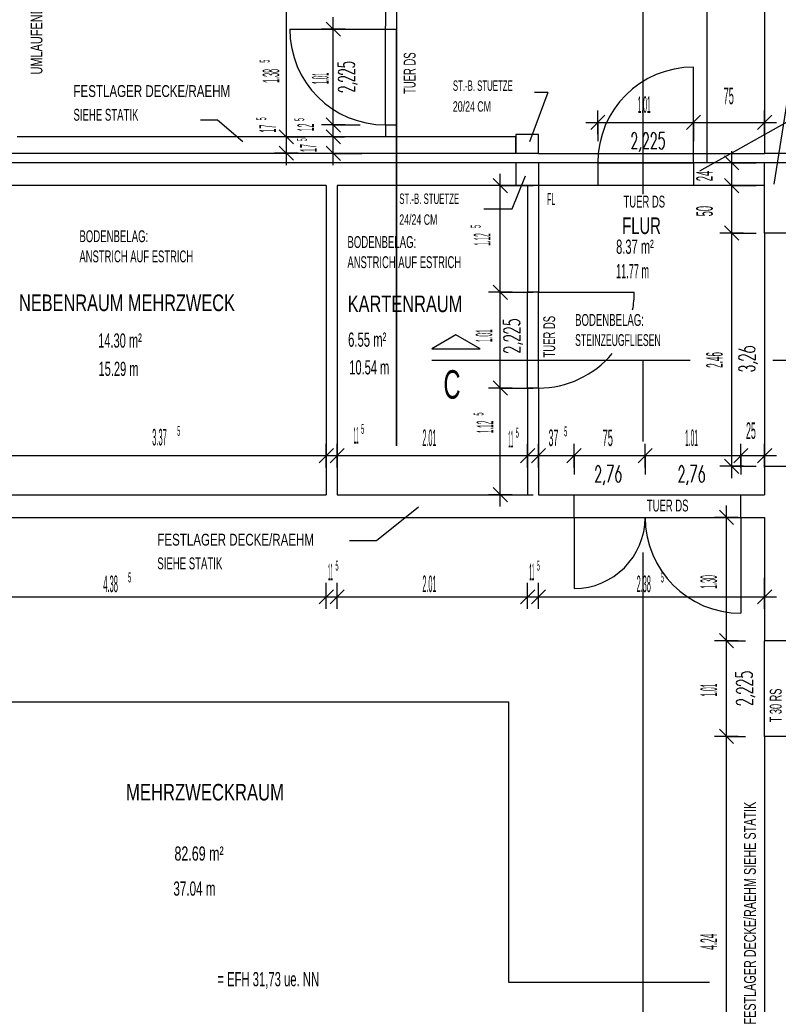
# Model space of a CAD drawing. Extents: x -0.6 to 1.54, y -0.37 to 1.17.
# Tile 70 of 79: x 0.38 to 0.54, y 0.38 to 0.58. Entities that reach past the tile are written whole.
import ezdxf

# ---------------------------------------------------------------- set-up
doc = ezdxf.new("R2010")
doc.units = 0
doc.linetypes.add('KCONTINUOUS', pattern=[0])
doc.layers.add('W01_---', color=7, linetype='CONTINUOUS')

msp = doc.modelspace()

# ---------------------------------------------------------------- linework, layer by layer
at = {"layer": 'W01_---', "color": 7, "linetype": 'KCONTINUOUS'}
for p, q in [((0.50881, 0.54615), (0.50881, 0.70176)), ((0.45671, 0.68343), (0.45671, 0.49303)), ((0.52221, 0.61043), (0.52221, 0.55273)), ((0.43349, 0.55823), (0.43349, 0.58593)), ((0.45441, 0.58593), (0.45441, 0.58153)), ((0.53441, 0.58593), (0.53441, 0.55473)), ((0.44489, 0.57943), (0.44189, 0.58243)), ((0.44339, 0.57843), (0.44339, 0.58343)), ((0.43421, 0.58093), (0.45441, 0.58093)), ((0.44589, 0.58093), (0.44089, 0.58093)), ((0.44339, 0.56073), (0.44339, 0.58093)), ((0.44339, 0.58093), (0.45441, 0.58093)), ((0.45441, 0.56073), (0.45441, 0.58153)), ((0.45441, 0.58093), (0.45671, 0.58093)), ((0.45671, 0.49303), (0.45671, 0.58093)), ((0.54106, 0.57782), (0.53638, 0.54826)), ((0.44439, 0.57306), (0.44439, 0.57392)), ((0.44565, 0.57362), (0.44553, 0.57339)), ((0.44553, 0.57339), (0.44559, 0.57315)), ((0.44593, 0.5738), (0.44565, 0.57362)), ((0.44634, 0.57392), (0.44593, 0.5738)), ((0.4468, 0.57395), (0.44634, 0.57392)), ((0.44724, 0.57389), (0.4468, 0.57395)), ((0.44761, 0.57375), (0.44724, 0.57389)), ((0.44785, 0.57354), (0.44761, 0.57375)), ((0.44779, 0.57308), (0.44791, 0.57331)), ((0.44791, 0.57331), (0.44785, 0.57354)), ((0.44583, 0.57295), (0.44439, 0.57306)), ((0.44449, 0.57209), (0.44441, 0.5719)), ((0.44441, 0.5719), (0.44449, 0.57172)), ((0.44471, 0.57224), (0.44449, 0.57209)), ((0.44449, 0.57172), (0.44471, 0.57156)), ((0.44503, 0.57235), (0.44471, 0.57224)), ((0.44471, 0.57156), (0.44503, 0.57146)), ((0.44542, 0.57238), (0.44503, 0.57235)), ((0.44503, 0.57146), (0.44542, 0.57142)), ((0.44581, 0.57235), (0.44542, 0.57238)), ((0.44559, 0.57315), (0.44583, 0.57295)), ((0.44613, 0.57224), (0.44581, 0.57235)), ((0.44789, 0.57142), (0.44613, 0.57224)), ((0.4475, 0.5729), (0.44779, 0.57308)), ((0.44789, 0.57248), (0.44789, 0.57142)), ((0.51941, 0.55273), (0.51941, 0.57293)), ((0.44449, 0.57062), (0.44441, 0.57043)), ((0.44441, 0.57043), (0.44449, 0.57025)), ((0.44471, 0.57077), (0.44449, 0.57062)), ((0.44449, 0.57025), (0.44471, 0.57009)), ((0.44503, 0.57088), (0.44471, 0.57077)), ((0.44471, 0.57009), (0.44503, 0.56999)), ((0.44542, 0.57091), (0.44503, 0.57088)), ((0.44503, 0.56999), (0.44542, 0.56995)), ((0.44581, 0.57088), (0.44542, 0.57091)), ((0.44613, 0.57077), (0.44581, 0.57088)), ((0.44789, 0.56995), (0.44613, 0.57077)), ((0.44847, 0.56924), (0.44754, 0.56953)), ((0.44789, 0.57101), (0.44789, 0.56995)), ((0.44449, 0.56843), (0.44441, 0.56825)), ((0.44441, 0.56825), (0.44449, 0.56807)), ((0.44471, 0.56859), (0.44449, 0.56843)), ((0.44449, 0.56807), (0.44471, 0.56791)), ((0.44503, 0.5687), (0.44471, 0.56859)), ((0.44471, 0.56791), (0.44503, 0.56781)), ((0.44542, 0.56873), (0.44503, 0.5687)), ((0.44503, 0.56781), (0.44542, 0.56777)), ((0.44581, 0.5687), (0.44542, 0.56873)), ((0.44613, 0.56859), (0.44581, 0.5687)), ((0.44789, 0.56777), (0.44613, 0.56859)), ((0.44789, 0.56883), (0.44789, 0.56777)), ((0.48864, 0.56757), (0.4848, 0.55717)), ((0.48864, 0.56757), (0.48585, 0.56757)), ((0.52078, 0.55102), (0.55059, 0.56785)), ((0.44339, 0.55823), (0.44339, 0.56323)), ((0.49921, 0.55877), (0.49921, 0.56377)), ((0.51941, 0.55877), (0.51941, 0.56377)), ((0.53441, 0.55877), (0.53441, 0.56377)), ((0.41537, 0.56178), (0.41894, 0.56178)), ((0.41894, 0.56178), (0.42428, 0.5572)), ((0.44489, 0.55923), (0.44189, 0.56223)), ((0.49671, 0.56127), (0.50171, 0.56127)), ((0.49771, 0.55977), (0.50071, 0.56277)), ((0.49921, 0.56127), (0.50477, 0.56127)), ((0.49921, 0.56127), (0.49921, 0.55727)), ((0.50477, 0.56127), (0.51941, 0.56127)), ((0.51691, 0.56127), (0.52191, 0.56127)), ((0.51791, 0.55977), (0.52091, 0.56277)), ((0.51941, 0.56127), (0.52107, 0.56127)), ((0.51941, 0.56127), (0.51941, 0.55961)), ((0.52107, 0.56127), (0.53441, 0.56127)), ((0.53191, 0.56127), (0.53691, 0.56127)), ((0.53291, 0.55977), (0.53591, 0.56277)), ((0.53441, 0.56127), (0.53441, 0.55727)), ((0.43499, 0.55673), (0.43199, 0.55973)), ((0.43349, 0.55573), (0.43349, 0.56073)), ((0.44589, 0.56073), (0.44089, 0.56073)), ((0.44489, 0.55673), (0.44189, 0.55973)), ((0.44339, 0.55573), (0.44339, 0.56073)), ((0.44339, 0.55823), (0.44339, 0.56073)), ((0.44339, 0.56073), (0.44909, 0.56073)), ((0.45441, 0.56073), (0.45671, 0.56073)), ((0.45441, 0.56073), (0.45441, 0.55823)), ((0.45671, 0.56073), (0.45671, 0.55823)), ((0.50653, 0.55885), (0.50641, 0.55853)), ((0.5067, 0.55907), (0.50653, 0.55885)), ((0.50691, 0.55915), (0.5067, 0.55907)), ((0.50711, 0.55907), (0.50691, 0.55915)), ((0.50729, 0.55885), (0.50711, 0.55907)), ((0.50741, 0.55853), (0.50729, 0.55885)), ((0.50897, 0.55885), (0.50885, 0.55853)), ((0.50914, 0.55907), (0.50897, 0.55885)), ((0.50935, 0.55915), (0.50914, 0.55907)), ((0.50956, 0.55907), (0.50935, 0.55915)), ((0.50973, 0.55885), (0.50956, 0.55907)), ((0.50985, 0.55853), (0.50973, 0.55885)), ((0.51062, 0.55885), (0.5105, 0.55853)), ((0.51079, 0.55907), (0.51062, 0.55885)), ((0.511, 0.55915), (0.51079, 0.55907)), ((0.5112, 0.55907), (0.511, 0.55915)), ((0.51138, 0.55885), (0.5112, 0.55907)), ((0.5115, 0.55853), (0.51138, 0.55885)), ((0.51217, 0.55773), (0.5123, 0.55917)), ((0.5123, 0.55917), (0.51326, 0.55917)), ((0.51941, 0.55961), (0.51941, 0.55727)), ((0.48191, 0.55823), (0.37671, 0.55823)), ((0.43599, 0.55823), (0.43099, 0.55823)), ((0.43349, 0.55477), (0.43349, 0.55823)), ((0.43349, 0.55823), (0.43749, 0.55823)), ((0.43349, 0.55227), (0.43349, 0.55727)), ((0.44589, 0.55823), (0.44089, 0.55823)), ((0.44339, 0.55473), (0.44339, 0.55823)), ((0.44339, 0.55823), (0.44575, 0.55823)), ((0.44339, 0.55223), (0.44339, 0.55723)), ((0.48671, 0.55873), (0.48191, 0.55873)), ((0.48191, 0.55873), (0.48191, 0.55473)), ((0.48191, 0.55473), (0.48191, 0.55823)), ((0.48671, 0.55473), (0.48671, 0.55873)), ((0.48671, 0.55473), (0.48671, 0.55823)), ((0.50641, 0.55853), (0.50637, 0.55814)), ((0.50637, 0.55567), (0.50729, 0.55742)), ((0.50729, 0.55742), (0.50741, 0.55775)), ((0.50745, 0.55814), (0.50741, 0.55853)), ((0.50741, 0.55775), (0.50745, 0.55814)), ((0.50885, 0.55853), (0.50881, 0.55814)), ((0.50881, 0.55567), (0.50973, 0.55742)), ((0.50973, 0.55742), (0.50985, 0.55775)), ((0.50989, 0.55814), (0.50985, 0.55853)), ((0.50985, 0.55775), (0.50989, 0.55814)), ((0.5105, 0.55853), (0.51046, 0.55814)), ((0.51046, 0.55567), (0.51138, 0.55742)), ((0.51138, 0.55742), (0.5115, 0.55775)), ((0.51154, 0.55814), (0.5115, 0.55853)), ((0.5115, 0.55775), (0.51154, 0.55814)), ((0.5124, 0.55797), (0.51217, 0.55773)), ((0.51266, 0.55803), (0.5124, 0.55797)), ((0.51292, 0.55791), (0.51266, 0.55803)), ((0.51313, 0.55763), (0.51292, 0.55791)), ((0.51326, 0.55722), (0.51313, 0.55763)), ((0.51322, 0.55631), (0.51329, 0.55676)), ((0.51329, 0.55676), (0.51326, 0.55722)), ((0.48671, 0.55473), (0.37191, 0.55473)), ((0.43599, 0.55477), (0.43099, 0.55477)), ((0.43499, 0.55327), (0.43199, 0.55627)), ((0.43349, 0.55477), (0.43749, 0.55477)), ((0.44589, 0.55473), (0.44089, 0.55473)), ((0.44489, 0.55323), (0.44189, 0.55623)), ((0.44339, 0.55473), (0.44939, 0.55473)), ((0.48671, 0.55473), (0.48671, 0.55477)), ((0.48671, 0.55473), (0.53441, 0.55473)), ((0.50755, 0.55567), (0.50637, 0.55567)), ((0.50802, 0.55509), (0.50834, 0.55602)), ((0.50999, 0.55567), (0.50881, 0.55567)), ((0.51164, 0.55567), (0.51046, 0.55567)), ((0.51211, 0.55606), (0.51232, 0.55577)), ((0.51232, 0.55577), (0.51257, 0.55565)), ((0.51257, 0.55565), (0.51284, 0.55571)), ((0.51284, 0.55571), (0.51306, 0.55595)), ((0.51306, 0.55595), (0.51322, 0.55631)), ((0.52749, 0.55023), (0.52749, 0.55523)), ((0.53921, 0.55473), (0.53441, 0.55473)), ((0.53441, 0.55273), (0.30941, 0.55273)), ((0.48191, 0.55273), (0.48191, 0.54793)), ((0.48671, 0.55273), (0.48671, 0.52543)), ((0.49921, 0.55273), (0.51941, 0.55273)), ((0.49921, 0.55273), (0.49921, 0.54793)), ((0.51941, 0.55273), (0.51941, 0.54793)), ((0.52999, 0.55273), (0.52499, 0.55273)), ((0.52898, 0.55123), (0.52598, 0.55423)), ((0.52749, 0.54793), (0.52749, 0.55273)), ((0.52749, 0.55273), (0.53262, 0.55273)), ((0.53921, 0.55273), (0.53441, 0.55273)), ((0.53441, 0.53793), (0.53441, 0.55273)), ((0.47864, 0.54543), (0.47864, 0.55043)), ((0.52749, 0.54543), (0.52749, 0.55043)), ((0.48014, 0.54643), (0.47714, 0.54943)), ((0.48116, 0.543), (0.48393, 0.54998)), ((0.52898, 0.54643), (0.52598, 0.54943)), ((0.44191, 0.54793), (0.35421, 0.54793)), ((0.44191, 0.54793), (0.44191, 0.48273)), ((0.44421, 0.54793), (0.44421, 0.48273)), ((0.44637, 0.54793), (0.44421, 0.54793)), ((0.53441, 0.54793), (0.44421, 0.54793)), ((0.48114, 0.54793), (0.47614, 0.54793)), ((0.47864, 0.52543), (0.47864, 0.54793)), ((0.47864, 0.54793), (0.48557, 0.54793)), ((0.48441, 0.54793), (0.48441, 0.52543)), ((0.52999, 0.54793), (0.52499, 0.54793)), ((0.52749, 0.53793), (0.52749, 0.54793)), ((0.52749, 0.54793), (0.53262, 0.54793)), ((0.47515, 0.543), (0.48116, 0.543)), ((0.52749, 0.53543), (0.52749, 0.54043)), ((0.52898, 0.53643), (0.52598, 0.53943)), ((0.52999, 0.53793), (0.52499, 0.53793)), ((0.52749, 0.48873), (0.52749, 0.53793)), ((0.52749, 0.53793), (0.53262, 0.53793)), ((0.53921, 0.53793), (0.53441, 0.53793)), ((0.53441, 0.53793), (0.53441, 0.48873)), ((0.47864, 0.52293), (0.47864, 0.52793)), ((0.48014, 0.52393), (0.47714, 0.52693)), ((0.48114, 0.52543), (0.47614, 0.52543)), ((0.47864, 0.50523), (0.47864, 0.52543)), ((0.47864, 0.52543), (0.48557, 0.52543)), ((0.48671, 0.52543), (0.48441, 0.52543)), ((0.48441, 0.50523), (0.48441, 0.52543)), ((0.48671, 0.52543), (0.50691, 0.52543)), ((0.48671, 0.50523), (0.48671, 0.52543)), ((0.4793, 0.51867), (0.4793, 0.51963)), ((0.48056, 0.51929), (0.48044, 0.51903)), ((0.48084, 0.5195), (0.48056, 0.51929)), ((0.48125, 0.51963), (0.48084, 0.5195)), ((0.48171, 0.51966), (0.48125, 0.51963)), ((0.48215, 0.5196), (0.48171, 0.51966)), ((0.48252, 0.51943), (0.48215, 0.5196)), ((0.48276, 0.51921), (0.48252, 0.51943)), ((0.48073, 0.51854), (0.4793, 0.51867)), ((0.4794, 0.51757), (0.47932, 0.51737)), ((0.47932, 0.51737), (0.4794, 0.51716)), ((0.47961, 0.51775), (0.4794, 0.51757)), ((0.47994, 0.51787), (0.47961, 0.51775)), ((0.48033, 0.51791), (0.47994, 0.51787)), ((0.48072, 0.51787), (0.48033, 0.51791)), ((0.48044, 0.51903), (0.4805, 0.51877)), ((0.4805, 0.51877), (0.48073, 0.51854)), ((0.48104, 0.51775), (0.48072, 0.51787)), ((0.48279, 0.51683), (0.48104, 0.51775)), ((0.48241, 0.51848), (0.4827, 0.51869)), ((0.4827, 0.51869), (0.48282, 0.51894)), ((0.48282, 0.51894), (0.48276, 0.51921)), ((0.48279, 0.51801), (0.48279, 0.51683)), ((0.46929, 0.51645), (0.46422, 0.51352)), ((0.46929, 0.51645), (0.46422, 0.51352)), ((0.46929, 0.51645), (0.46422, 0.51352)), ((0.47436, 0.51352), (0.46929, 0.51645)), ((0.47436, 0.51352), (0.46929, 0.51645)), ((0.47436, 0.51352), (0.46929, 0.51645)), ((0.4794, 0.51593), (0.47932, 0.51572)), ((0.47932, 0.51572), (0.4794, 0.51551)), ((0.4794, 0.51716), (0.47961, 0.51699)), ((0.47961, 0.5161), (0.4794, 0.51593)), ((0.4794, 0.51551), (0.47961, 0.51534)), ((0.47961, 0.51699), (0.47994, 0.51687)), ((0.47994, 0.51622), (0.47961, 0.5161)), ((0.47961, 0.51534), (0.47994, 0.51522)), ((0.47994, 0.51687), (0.48033, 0.51683)), ((0.48033, 0.51626), (0.47994, 0.51622)), ((0.47994, 0.51522), (0.48033, 0.51518)), ((0.48072, 0.51622), (0.48033, 0.51626)), ((0.48104, 0.5161), (0.48072, 0.51622)), ((0.48279, 0.51518), (0.48104, 0.5161)), ((0.48279, 0.51636), (0.48279, 0.51518)), ((0.46422, 0.51352), (0.47436, 0.51352)), ((0.46422, 0.51352), (0.47436, 0.51352)), ((0.46422, 0.51352), (0.47436, 0.51352)), ((0.4794, 0.51348), (0.47932, 0.51328)), ((0.47932, 0.51328), (0.4794, 0.51307)), ((0.47961, 0.51366), (0.4794, 0.51348)), ((0.4794, 0.51307), (0.47961, 0.5129)), ((0.47994, 0.51377), (0.47961, 0.51366)), ((0.48033, 0.51382), (0.47994, 0.51377)), ((0.48072, 0.51377), (0.48033, 0.51382)), ((0.48104, 0.51366), (0.48072, 0.51377)), ((0.48279, 0.51274), (0.48104, 0.51366)), ((0.48338, 0.51439), (0.48244, 0.51471)), ((0.48279, 0.51392), (0.48279, 0.51274)), ((0.5289, 0.51353), (0.53079, 0.51283)), ((0.53028, 0.51364), (0.53017, 0.51341)), ((0.53017, 0.51341), (0.53022, 0.51318)), ((0.53022, 0.51318), (0.53044, 0.51298)), ((0.53055, 0.51383), (0.53028, 0.51364)), ((0.53093, 0.51394), (0.53055, 0.51383)), ((0.53137, 0.51397), (0.53093, 0.51394)), ((0.53179, 0.51391), (0.53137, 0.51397)), ((0.53214, 0.51377), (0.53179, 0.51391)), ((0.53204, 0.51292), (0.53231, 0.51311)), ((0.53236, 0.51357), (0.53214, 0.51377)), ((0.53231, 0.51311), (0.53242, 0.51333)), ((0.53242, 0.51333), (0.53236, 0.51357)), ((0.46422, 0.5111), (0.5187, 0.5111)), ((0.47961, 0.5129), (0.47994, 0.51278)), ((0.47994, 0.51278), (0.48033, 0.51274)), ((0.50881, 0.49392), (0.50881, 0.5111)), ((0.529, 0.51188), (0.52893, 0.51167)), ((0.52893, 0.51167), (0.529, 0.51147)), ((0.52922, 0.51205), (0.529, 0.51188)), ((0.529, 0.51147), (0.52922, 0.51129)), ((0.52955, 0.51217), (0.52922, 0.51205)), ((0.52922, 0.51129), (0.52955, 0.51118)), ((0.52994, 0.51221), (0.52955, 0.51217)), ((0.52955, 0.51118), (0.52994, 0.51113)), ((0.53032, 0.51217), (0.52994, 0.51221)), ((0.53065, 0.51205), (0.53032, 0.51217)), ((0.53044, 0.51298), (0.53079, 0.51283)), ((0.5324, 0.51113), (0.53065, 0.51205)), ((0.53079, 0.51283), (0.53122, 0.51277)), ((0.53122, 0.51277), (0.53166, 0.5128)), ((0.53166, 0.5128), (0.53204, 0.51292)), ((0.5324, 0.51232), (0.5324, 0.51113)), ((0.53613, 0.5111), (0.64197, 0.5111)), ((0.52897, 0.5095), (0.5289, 0.50933)), ((0.5289, 0.50933), (0.52897, 0.50915)), ((0.52916, 0.50965), (0.52897, 0.5095)), ((0.52897, 0.50915), (0.52916, 0.509)), ((0.52944, 0.50975), (0.52916, 0.50965)), ((0.52916, 0.509), (0.52944, 0.5089)), ((0.52944, 0.5089), (0.52977, 0.50887)), ((0.52977, 0.50979), (0.52945, 0.50975)), ((0.53009, 0.50975), (0.52977, 0.50979)), ((0.53037, 0.50965), (0.53009, 0.50975)), ((0.53056, 0.5095), (0.53037, 0.50965)), ((0.53059, 0.50942), (0.53056, 0.5095)), ((0.53063, 0.50957), (0.53059, 0.50948)), ((0.53059, 0.50948), (0.53059, 0.5093)), ((0.53083, 0.50973), (0.53063, 0.50957)), ((0.53113, 0.50984), (0.53083, 0.50973)), ((0.53148, 0.50987), (0.53113, 0.50984)), ((0.53183, 0.50984), (0.53148, 0.50987)), ((0.53213, 0.50973), (0.53183, 0.50984)), ((0.53183, 0.50887), (0.53213, 0.50897)), ((0.53299, 0.51034), (0.53205, 0.51067)), ((0.53233, 0.50957), (0.53213, 0.50973)), ((0.53213, 0.50897), (0.53233, 0.50913)), ((0.5324, 0.50938), (0.53233, 0.50957)), ((0.53233, 0.50913), (0.5324, 0.50932)), ((0.5324, 0.50932), (0.5324, 0.50938)), ((0.47864, 0.50273), (0.47864, 0.50773)), ((0.53148, 0.50883), (0.53183, 0.50887)), ((0.48114, 0.50523), (0.47614, 0.50523)), ((0.48014, 0.50373), (0.47714, 0.50673)), ((0.47864, 0.48273), (0.47864, 0.50523)), ((0.47864, 0.50523), (0.48557, 0.50523)), ((0.48441, 0.50523), (0.48441, 0.48273)), ((0.48671, 0.50523), (0.48441, 0.50523)), ((0.48671, 0.50523), (0.48671, 0.48273)), ((0.44041, 0.48948), (0.44341, 0.49248)), ((0.44191, 0.48848), (0.44191, 0.49348)), ((0.44271, 0.48948), (0.44571, 0.49248)), ((0.44421, 0.48848), (0.44421, 0.49348)), ((0.48291, 0.48948), (0.48591, 0.49248)), ((0.48441, 0.48848), (0.48441, 0.49348)), ((0.48521, 0.48948), (0.48821, 0.49248)), ((0.48671, 0.48848), (0.48671, 0.49348)), ((0.49271, 0.48948), (0.49571, 0.49248)), ((0.49421, 0.48848), (0.49421, 0.49348)), ((0.50771, 0.48948), (0.51071, 0.49248)), ((0.50921, 0.48848), (0.50921, 0.49348)), ((0.52791, 0.48948), (0.53091, 0.49248)), ((0.52941, 0.48848), (0.52941, 0.49348)), ((0.53291, 0.48948), (0.53591, 0.49248)), ((0.53441, 0.48848), (0.53441, 0.49348)), ((0.37441, 0.49098), (0.40217, 0.49098)), ((0.40217, 0.49098), (0.44191, 0.49098)), ((0.43941, 0.49098), (0.44441, 0.49098)), ((0.44171, 0.49098), (0.44671, 0.49098)), ((0.44191, 0.49098), (0.44421, 0.49098)), ((0.44191, 0.49098), (0.44191, 0.48862)), ((0.44421, 0.49098), (0.44427, 0.49098)), ((0.44421, 0.49098), (0.44421, 0.49092)), ((0.44421, 0.49092), (0.44421, 0.48698)), ((0.44427, 0.49098), (0.45934, 0.49098)), ((0.45934, 0.49098), (0.48441, 0.49098)), ((0.48191, 0.49098), (0.48691, 0.49098)), ((0.48421, 0.49098), (0.48921, 0.49098)), ((0.48441, 0.49098), (0.48671, 0.49098)), ((0.48441, 0.49098), (0.48441, 0.48698)), ((0.48671, 0.49098), (0.49421, 0.49098)), ((0.48671, 0.49098), (0.48671, 0.48698)), ((0.49171, 0.49098), (0.49671, 0.49098)), ((0.49421, 0.49098), (0.49737, 0.49098)), ((0.49421, 0.49098), (0.49421, 0.48782)), ((0.49737, 0.49098), (0.50921, 0.49098)), ((0.50671, 0.49098), (0.51171, 0.49098)), ((0.50921, 0.49098), (0.51477, 0.49098)), ((0.50921, 0.49098), (0.50921, 0.48698)), ((0.51477, 0.49098), (0.52941, 0.49098)), ((0.52898, 0.48723), (0.52598, 0.49023)), ((0.52691, 0.49098), (0.53191, 0.49098)), ((0.52749, 0.48623), (0.52749, 0.49123)), ((0.52941, 0.49098), (0.53441, 0.49098)), ((0.52941, 0.49098), (0.52941, 0.48698)), ((0.53191, 0.49098), (0.53691, 0.49098)), ((0.53441, 0.49098), (0.53441, 0.48698)), ((0.44191, 0.48862), (0.44191, 0.48698)), ((0.49878, 0.48824), (0.49874, 0.48785)), ((0.4989, 0.48856), (0.49878, 0.48824)), ((0.49908, 0.48878), (0.4989, 0.48856)), ((0.49928, 0.48886), (0.49908, 0.48878)), ((0.49949, 0.48878), (0.49928, 0.48886)), ((0.49966, 0.48856), (0.49949, 0.48878)), ((0.49978, 0.48824), (0.49966, 0.48856)), ((0.49982, 0.48785), (0.49978, 0.48824)), ((0.50251, 0.48888), (0.50118, 0.48888)), ((0.50142, 0.48538), (0.50251, 0.48888)), ((0.50372, 0.48888), (0.50302, 0.48699)), ((0.51638, 0.48824), (0.51634, 0.48785)), ((0.5165, 0.48856), (0.51638, 0.48824)), ((0.51667, 0.48878), (0.5165, 0.48856)), ((0.51688, 0.48886), (0.51667, 0.48878)), ((0.51709, 0.48878), (0.51688, 0.48886)), ((0.51726, 0.48856), (0.51709, 0.48878)), ((0.51738, 0.48824), (0.51726, 0.48856)), ((0.51742, 0.48785), (0.51738, 0.48824)), ((0.52011, 0.48888), (0.51878, 0.48888)), ((0.51902, 0.48538), (0.52011, 0.48888)), ((0.52132, 0.48888), (0.52062, 0.48699)), ((0.52999, 0.48873), (0.52499, 0.48873)), ((0.52749, 0.48873), (0.53262, 0.48873)), ((0.53441, 0.48873), (0.53921, 0.48873)), ((0.53441, 0.48873), (0.53441, 0.48273)), ((0.49421, 0.48782), (0.49421, 0.48698)), ((0.49874, 0.48538), (0.49966, 0.48713)), ((0.49966, 0.48713), (0.49978, 0.48746)), ((0.49978, 0.48746), (0.49982, 0.48785)), ((0.50302, 0.48699), (0.50296, 0.48657)), ((0.50296, 0.48657), (0.50299, 0.48613)), ((0.50299, 0.48613), (0.50311, 0.48575)), ((0.50317, 0.48734), (0.50302, 0.48699)), ((0.50337, 0.48756), (0.50317, 0.48734)), ((0.5036, 0.48762), (0.50337, 0.48756)), ((0.50383, 0.4875), (0.5036, 0.48762)), ((0.50402, 0.48724), (0.50383, 0.4875)), ((0.50413, 0.48685), (0.50402, 0.48724)), ((0.5041, 0.48599), (0.50417, 0.48642)), ((0.50417, 0.48642), (0.50413, 0.48685)), ((0.51634, 0.48538), (0.51726, 0.48713)), ((0.51726, 0.48713), (0.51738, 0.48746)), ((0.51738, 0.48746), (0.51742, 0.48785)), ((0.52062, 0.48699), (0.52056, 0.48657)), ((0.52056, 0.48657), (0.52059, 0.48613)), ((0.52059, 0.48613), (0.52071, 0.48575)), ((0.52077, 0.48734), (0.52062, 0.48699)), ((0.52097, 0.48756), (0.52077, 0.48734)), ((0.5212, 0.48762), (0.52097, 0.48756)), ((0.52143, 0.4875), (0.5212, 0.48762)), ((0.52162, 0.48724), (0.52143, 0.4875)), ((0.52173, 0.48685), (0.52162, 0.48724)), ((0.5217, 0.48599), (0.52176, 0.48642)), ((0.52176, 0.48642), (0.52173, 0.48685)), ((0.48014, 0.48123), (0.47714, 0.48423)), ((0.47864, 0.48023), (0.47864, 0.48523)), ((0.49992, 0.48538), (0.49874, 0.48538)), ((0.50039, 0.4848), (0.50072, 0.48573)), ((0.50311, 0.48575), (0.5033, 0.48548)), ((0.5033, 0.48548), (0.50352, 0.48536)), ((0.50352, 0.48536), (0.50376, 0.48542)), ((0.50376, 0.48542), (0.50396, 0.48564)), ((0.50396, 0.48564), (0.5041, 0.48599)), ((0.51752, 0.48538), (0.51634, 0.48538)), ((0.51799, 0.4848), (0.51832, 0.48573)), ((0.52071, 0.48575), (0.5209, 0.48548)), ((0.5209, 0.48548), (0.52112, 0.48536)), ((0.52112, 0.48536), (0.52136, 0.48542)), ((0.52136, 0.48542), (0.52156, 0.48564)), ((0.52156, 0.48564), (0.5217, 0.48599)), ((0.37441, 0.48273), (0.42691, 0.48273)), ((0.42691, 0.48273), (0.44191, 0.48273)), ((0.44421, 0.48273), (0.48441, 0.48273)), ((0.48114, 0.48273), (0.47614, 0.48273)), ((0.47864, 0.48273), (0.48557, 0.48273)), ((0.48671, 0.48273), (0.49421, 0.48273)), ((0.49421, 0.47793), (0.49421, 0.48273)), ((0.49421, 0.48273), (0.52941, 0.48273)), ((0.52941, 0.47793), (0.52941, 0.48273)), ((0.52941, 0.48273), (0.53441, 0.48273)), ((0.45254, 0.47306), (0.46139, 0.48016)), ((0.52637, 0.47543), (0.52637, 0.48043)), ((0.37441, 0.47793), (0.42691, 0.47793)), ((0.42691, 0.47793), (0.49421, 0.47793)), ((0.49421, 0.47793), (0.49421, 0.46293)), ((0.49421, 0.47793), (0.52941, 0.47793)), ((0.52887, 0.47793), (0.52387, 0.47793)), ((0.52787, 0.47643), (0.52487, 0.47943)), ((0.52637, 0.45193), (0.52637, 0.47793)), ((0.52637, 0.47793), (0.53037, 0.47793)), ((0.52941, 0.47793), (0.52941, 0.45773)), ((0.52941, 0.47793), (0.53441, 0.47793)), ((0.53441, 0.47793), (0.53441, 0.45193)), ((0.44678, 0.47306), (0.45254, 0.47306)), ((0.50881, 0.36246), (0.50881, 0.47052)), ((0.44191, 0.46118), (0.44191, 0.46415)), ((0.44191, 0.45868), (0.44191, 0.46368)), ((0.44421, 0.46118), (0.44421, 0.46415)), ((0.44421, 0.45868), (0.44421, 0.46368)), ((0.48441, 0.46118), (0.48441, 0.46415)), ((0.48441, 0.45868), (0.48441, 0.46368)), ((0.48671, 0.46118), (0.48671, 0.46415)), ((0.48671, 0.45868), (0.48671, 0.46368)), ((0.53441, 0.46118), (0.53441, 0.46518)), ((0.53441, 0.45868), (0.53441, 0.46368)), ((0.35421, 0.46118), (0.39299, 0.46118)), ((0.39299, 0.46118), (0.44191, 0.46118)), ((0.43941, 0.46118), (0.44441, 0.46118)), ((0.44041, 0.45967), (0.44341, 0.46268)), ((0.44171, 0.46118), (0.44671, 0.46118)), ((0.44191, 0.46118), (0.44421, 0.46118)), ((0.44271, 0.45967), (0.44571, 0.46268)), ((0.44421, 0.46118), (0.46034, 0.46118)), ((0.46034, 0.46118), (0.48441, 0.46118)), ((0.48191, 0.46118), (0.48691, 0.46118)), ((0.48291, 0.45967), (0.48591, 0.46268)), ((0.48421, 0.46118), (0.48921, 0.46118)), ((0.48441, 0.46118), (0.48671, 0.46118)), ((0.48521, 0.45967), (0.48821, 0.46268)), ((0.48671, 0.46118), (0.50555, 0.46118)), ((0.50555, 0.46118), (0.53441, 0.46118)), ((0.53191, 0.46118), (0.53691, 0.46118)), ((0.53291, 0.45967), (0.53591, 0.46268)), ((0.52787, 0.45043), (0.52487, 0.45343)), ((0.52637, 0.44943), (0.52637, 0.45443)), ((0.52887, 0.45193), (0.52387, 0.45193)), ((0.52637, 0.43173), (0.52637, 0.45193)), ((0.52637, 0.45193), (0.53037, 0.45193)), ((0.53921, 0.45193), (0.53441, 0.45193)), ((0.53441, 0.43173), (0.53441, 0.45193)), ((0.52837, 0.44433), (0.52837, 0.44529)), ((0.52963, 0.44495), (0.52951, 0.4447)), ((0.52951, 0.4447), (0.52957, 0.44443)), ((0.52992, 0.44516), (0.52963, 0.44495)), ((0.53032, 0.44529), (0.52992, 0.44516)), ((0.53078, 0.44533), (0.53032, 0.44529)), ((0.53123, 0.44526), (0.53078, 0.44533)), ((0.5316, 0.4451), (0.53123, 0.44526)), ((0.53183, 0.44487), (0.5316, 0.4451)), ((0.53177, 0.44435), (0.53189, 0.44461)), ((0.53189, 0.44461), (0.53183, 0.44487)), ((0.52981, 0.44421), (0.52837, 0.44433)), ((0.52847, 0.44324), (0.52839, 0.44303)), ((0.52839, 0.44303), (0.52847, 0.44283)), ((0.52869, 0.44341), (0.52847, 0.44324)), ((0.52847, 0.44283), (0.52869, 0.44265)), ((0.52902, 0.44353), (0.52869, 0.44341)), ((0.52869, 0.44265), (0.52902, 0.44254)), ((0.5294, 0.44357), (0.52902, 0.44353)), ((0.52902, 0.44254), (0.5294, 0.44249)), ((0.52979, 0.44353), (0.5294, 0.44357)), ((0.52957, 0.44443), (0.52981, 0.44421)), ((0.53012, 0.44341), (0.52979, 0.44353)), ((0.53187, 0.44249), (0.53012, 0.44341)), ((0.53148, 0.44414), (0.53177, 0.44435)), ((0.53187, 0.44368), (0.53187, 0.44249)), ((0.52847, 0.44159), (0.52839, 0.44138)), ((0.52839, 0.44138), (0.52847, 0.44118)), ((0.52869, 0.44176), (0.52847, 0.44159)), ((0.52847, 0.44118), (0.52869, 0.441)), ((0.52902, 0.44188), (0.52869, 0.44176)), ((0.52869, 0.441), (0.52902, 0.44089)), ((0.5294, 0.44192), (0.52902, 0.44188)), ((0.52902, 0.44089), (0.5294, 0.44084)), ((0.52979, 0.44188), (0.5294, 0.44192)), ((0.53012, 0.44176), (0.52979, 0.44188)), ((0.53187, 0.44084), (0.53012, 0.44176)), ((0.53245, 0.44005), (0.53152, 0.44038)), ((0.53187, 0.44203), (0.53187, 0.44084)), ((0.29001, 0.439), (0.48038, 0.439)), ((0.48038, 0.439), (0.48038, 0.37992)), ((0.52847, 0.43915), (0.52839, 0.43894)), ((0.52839, 0.43894), (0.52847, 0.43874)), ((0.52869, 0.43932), (0.52847, 0.43915)), ((0.52847, 0.43874), (0.52869, 0.43856)), ((0.52902, 0.43944), (0.52869, 0.43932)), ((0.52869, 0.43856), (0.52902, 0.43844)), ((0.5294, 0.43948), (0.52902, 0.43944)), ((0.52902, 0.43844), (0.5294, 0.4384)), ((0.52979, 0.43944), (0.5294, 0.43948)), ((0.53012, 0.43932), (0.52979, 0.43944)), ((0.53187, 0.4384), (0.53012, 0.43932)), ((0.53187, 0.43958), (0.53187, 0.4384)), ((0.52637, 0.42923), (0.52637, 0.43423)), ((0.52787, 0.43023), (0.52487, 0.43323)), ((0.52887, 0.43173), (0.52387, 0.43173)), ((0.52637, 0.34693), (0.52637, 0.43173)), ((0.52637, 0.43173), (0.53037, 0.43173)), ((0.53921, 0.43173), (0.53441, 0.43173)), ((0.53441, 0.43173), (0.53441, 0.34693)), ((0.48038, 0.37992), (0.52279, 0.37992))]:
    msp.add_line(p, q, dxfattribs=at)
for centre, radius, start, end in [((0.45441, 0.58093), 0.0202, 180, 270), ((0.51941, 0.55273), 0.0202, 90, 180), ((0.48671, 0.52543), 0.0202, 349.509, 360), ((0.48671, 0.52543), 0.0202, 270, 320.341), ((0.49421, 0.47793), 0.015, 270, 360), ((0.52941, 0.47793), 0.0202, 180, 270)]:
    msp.add_arc(centre, radius, start, end, dxfattribs=at)

# ---------------------------------------------------------------- texts
at = {"layer": 'W01_---', "color": 7}
for s, height, width, p in [('UMLAUFENDES STAHLETONRAEHM SIEHE STATIK', 0.0025, 0.689684, (0.38201, 0.57137, 61)), ('TUER DS', 0.0025, 0.597333, (0.46076, 0.56727, 61)), ('5 ', 0.0021, 0.333333, (0.42995, 0.57386, 61)), ('1.38', 0.0035, 0.27, (0.43199, 0.5696, 61)), ('1.01', 0.0035, 0.214286, (0.44239, 0.56933, 61)), ('5 ', 0.0021, 0.333333, (0.42925, 0.56169, 61)), ('5 ', 0.0021, 0.297619, (0.43727, 0.56158, 61)), ('17', 0.0035, 0.3, (0.43129, 0.55911, 61)), ('12', 0.0035, 0.25, (0.43931, 0.5594, 61)), ('5 ', 0.0021, 0.297619, (0.43784, 0.55732, 61)), ('17', 0.0035, 0.267857, (0.43989, 0.55501, 61)), ('24', 0.0035, 0.42, (0.52348, 0.54886, 61)), ('50', 0.0035, 0.42, (0.52348, 0.54145, 61)), ('5 ', 0.0021, 0.333333, (0.47451, 0.53897, 61)), ('1.12', 0.0035, 0.23, (0.47655, 0.53526, 61)), ('TUER DS', 0.0025, 0.597333, (0.49021, 0.51167, 61)), ('1.01', 0.0035, 0.24, (0.47694, 0.51491, 61)), ('2.46', 0.0035, 0.363357, (0.52558, 0.5095, 61)), ('5 ', 0.0021, 0.333333, (0.47511, 0.49942, 61)), ('1.12', 0.0035, 0.23, (0.47715, 0.49572, 61)), ('1.30', 0.0035, 0.29, (0.52437, 0.46289, 61)), ('1.01', 0.0035, 0.24, (0.52437, 0.44015, 61)), ('T 30 RS ', 0.0025, 0.578629, (0.53801, 0.43472, 61)), ('FESTLAGER DECKE/RAEHM SIEHE STATIK ', 0.0025, 0.681697, (0.53257, 0.37097, 61)), ('4.24', 0.0035, 0.37, (0.52437, 0.38674, 61))]:
    msp.add_text(s, height=height, rotation=90.0027, dxfattribs=dict(at, width=width)).set_placement(p)
for s, height, width, p in [('FESTLAGER DECKE/RAEHM', 0.0025, 0.7296, (0.38856, 0.56662, 61)), ('ST.-B. STUETZE ', 0.0022, 0.56014, (0.46863, 0.56792, 61)), ('75', 0.0035, 0.42, (0.52575, 0.5651, 61)), ('20/24 CM', 0.0022, 0.630682, (0.46863, 0.56352, 61)), ('1.01', 0.0035, 0.24, (0.50763, 0.56327, 61)), ('SIEHE STATIK', 0.0025, 0.605333, (0.38856, 0.56162, 61)), ('ST.-B. STUETZE ', 0.0022, 0.56014, (0.45732, 0.54406, 61)), ('FL', 0.0025, 0.392, (0.4885, 0.54384, 61)), ('TUER DS', 0.0025, 0.597333, (0.50464, 0.54331, 61)), ('24/24 CM', 0.0022, 0.630682, (0.45732, 0.53966, 61)), ('FLUR', 0.0035, 0.667857, (0.50437, 0.53771, 61)), ('BODENBELAG: ', 0.0025, 0.605818, (0.38982, 0.536, 61)), ('BODENBELAG: ', 0.0025, 0.605818, (0.44638, 0.53478, 61)), ('8.37 m² ', 0.003, 0.584429, (0.50308, 0.53354, 61)), ('ANSTRICH AUF ESTRICH', 0.0025, 0.59546, (0.38982, 0.53175, 61)), ('ANSTRICH AUF ESTRICH', 0.0025, 0.59546, (0.44638, 0.53053, 61)), ('11.77 m ', 0.003, 0.48, (0.50308, 0.5284, 61)), ('NEBENRAUM MEHRZWECK ', 0.0035, 0.73609, (0.37708, 0.52146, 61)), ('KARTENRAUM', 0.0035, 0.738571, (0.44643, 0.52124, 61)), ('BODENBELAG: ', 0.0025, 0.605818, (0.49443, 0.51834, 61)), ('14.30 m²', 0.003, 0.581417, (0.39378, 0.51375, 61)), ('6.55 m² ', 0.003, 0.593333, (0.44652, 0.51394, 61)), ('STEINZEUGFLIESEN', 0.0025, 0.546, (0.49443, 0.51409, 61)), ('10.54 m ', 0.003, 0.582238, (0.44677, 0.50809, 61)), ('15.29 m ', 0.003, 0.58219, (0.39385, 0.50777, 61)), ('C ', 0.006, 0.622167, (0.46664, 0.50299, 61)), ('3.37', 0.0035, 0.34, (0.40517, 0.49311, 61)), ('5 ', 0.0021, 0.333333, (0.41045, 0.49515, 61)), ('11', 0.0035, 0.16, (0.44769, 0.49352, 61)), ('5 ', 0.0021, 0.333333, (0.44927, 0.49556, 61)), ('2.01', 0.0035, 0.3, (0.4622, 0.49298, 61)), ('5 ', 0.0021, 0.333333, (0.4819, 0.49475, 61)), ('37', 0.0035, 0.4, (0.48881, 0.49298, 61)), ('5 ', 0.0021, 0.333333, (0.49211, 0.49502, 61)), ('75', 0.0035, 0.42, (0.50022, 0.49298, 61)), ('1.01', 0.0035, 0.24, (0.51763, 0.49298, 61)), ('25', 0.0035, 0.4, (0.53049, 0.49448, 61)), ('11', 0.0035, 0.16, (0.48032, 0.4927, 61)), ('TUER DS', 0.0025, 0.597333, (0.50958, 0.47919, 61)), ('FESTLAGER DECKE/RAEHM', 0.0025, 0.7296, (0.40626, 0.47199, 61)), ('SIEHE STATIK', 0.0025, 0.605333, (0.40626, 0.46699, 61)), ('11', 0.0035, 0.16, (0.44227, 0.46467, 61)), ('5 ', 0.0021, 0.333333, (0.44385, 0.46672, 61)), ('11', 0.0035, 0.16, (0.48477, 0.46467, 61)), ('5 ', 0.0021, 0.333333, (0.48635, 0.46672, 61)), ('4.38', 0.0035, 0.34, (0.39485, 0.46217, 61)), ('5 ', 0.0021, 0.333333, (0.40009, 0.46422, 61)), ('2.01', 0.0035, 0.3, (0.4622, 0.46217, 61)), ('2.38', 0.0035, 0.33, (0.50741, 0.46217, 61)), ('5 ', 0.0021, 0.333333, (0.51252, 0.46422, 61)), ('MEHRZWECKRAUM ', 0.0035, 0.749451, (0.39966, 0.41822, 61)), ('82.69 m²', 0.003, 0.655292, (0.40988, 0.40553, 61)), ('37.04 m ', 0.003, 0.613333, (0.40965, 0.39814, 61)), ('= EFH 31,73 ue. NN ', 0.003, 0.592941, (0.41892, 0.37903, 61))]:
    msp.add_text(s, height=height, dxfattribs=dict(at, width=width)).set_placement(p)

doc.saveas('drawing.dxf')
